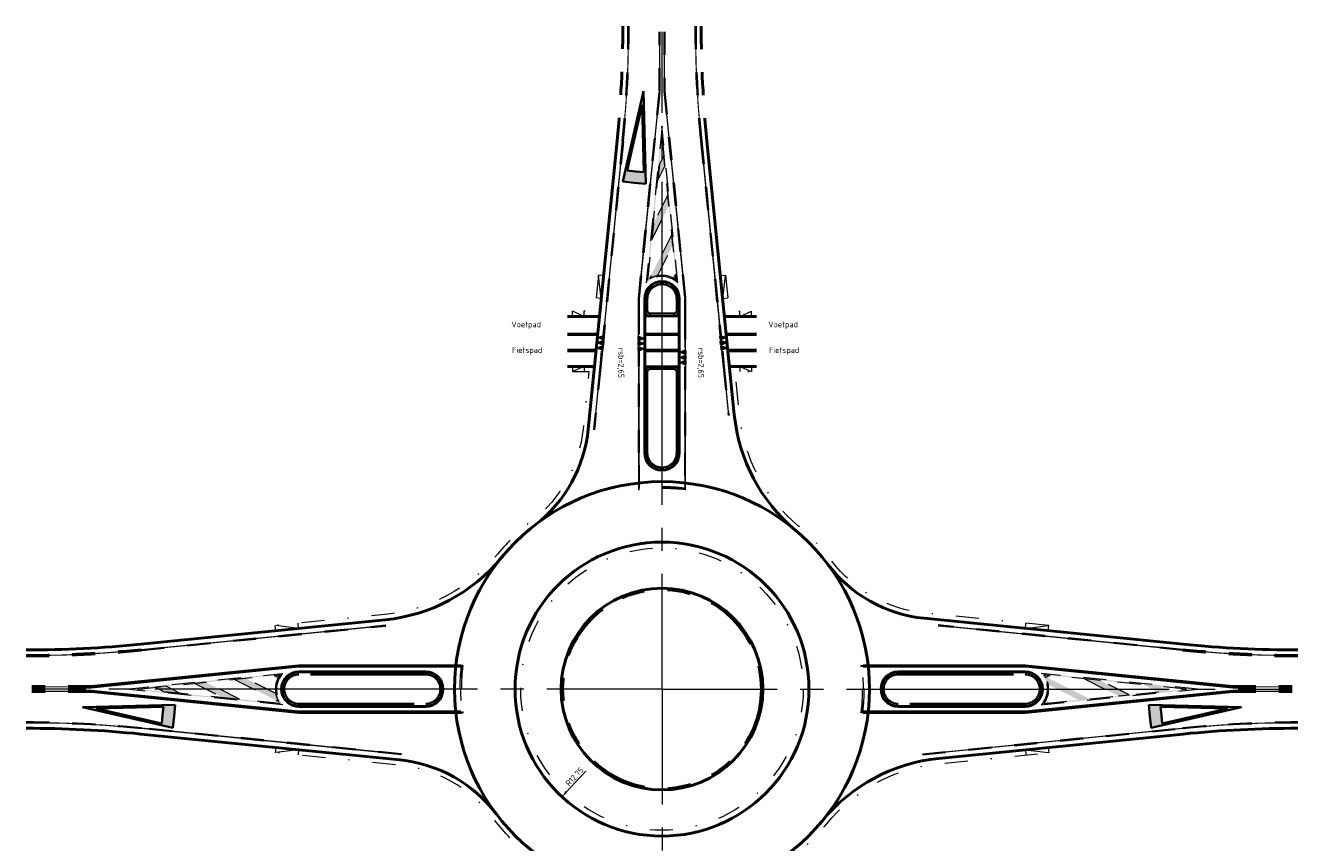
# Model space of a CAD drawing. Header units: metres. Extents: x 157368 to 159839, y 577032 to 578342.
# Tile 4 of 4: x 159729 to 159839, y 578271 to 578342. Entities that reach past the tile are written whole.
import ezdxf

# ---------------------------------------------------------------- set-up
doc = ezdxf.new("R2010")
doc.units = ezdxf.units.M
doc.header["$PDSIZE"] = 5
for name, pattern in [('1020', [10.25, 9, -1.25]), ('11strp', [2, 1, -1]), ('AM-AS', [16, 10, -2, 2, -2]), ('HIDDEN', [4, 2, -2]), ('NLCS-HIDDEN', [4, 2, -2]), ('VH-GELEIDEBAND', [6, 2, -2, 0, -2]), ('VH-RWSBAND', [24, 10, -2, 2, -2, 2, -2, 2, -2]), ('VH-TROTTOIRBAND_130-150', [15, 5, -2, 2, -2, 2, -2])]:
    doc.linetypes.add(name, pattern=pattern)
for name, color, linetype, lineweight in [('mk-nw-0.3-0.3streep 0.10', 93, '11strp', 35), ('mk-nw-0.3-0.3streep 0.15', 211, '11strp', 35), ('mk-nw-contour_nz', 8, 'Continuous', 35), ('mk-nw-streep 0.10', 201, 'Continuous', 25), ('mk-nw-vlakmark', 7, 'Continuous', 35), ('N-WE-AM-AS-G', 10, 'AM-AS', 18), ('N-WE-VH-KANTOPSLUITING_GESTORTE BAND-G', 181, 'VH-GELEIDEBAND', 18), ('N-WE-VH-KANTOPSLUITING_TROTTOIRBAND_130 150-G', 210, 'VH-TROTTOIRBAND_130-150', 35), ('N-WE-VH-KANTOPSLUITING_TROTTOIRBAND_RWS-G', 210, 'VH-RWSBAND', 35), ('N-WE-VH-KANTVERHARDING-G', 60, 'Continuous', 50), ('N-WE-VW-MARKERING_DWARS_DRIEHOEK_3030-G', 7, 'VW-HAAIETAND30-L-N', 35), ('N-WE-VW-MARKERING_VERDRIJFSTREEP-G', 7, 'Continuous', 35), ('vh-nw-fietspad', 200, 'Continuous', 35), ('vh-nw-rijwielpadband 30_80x200', 7, '1020', 35), ('X-XX-AL-M', 7, 'Continuous', 18), ('X-XX-AL-T25', 7, 'Continuous', 25), ('X-XX-AL-TEKENBLAD_HULPLIJN-GN', 7, 'NLCS-HIDDEN', 13)]:
    doc.layers.add(name, color=color, linetype=linetype, lineweight=lineweight)
doc.layers.add('mk-nw-hartlijn', color=6, linetype='Continuous', lineweight=18, plot=False)
doc.styles.add('NLCS-ISO-M200-T25', font='NLCS-ISO.ttf', dxfattribs={"height": 0.5})
doc.linetypes.add('VW-HAAIETAND30-L-N', pattern='A,0,-0.3,[150,NLCS.SHX,S=0.6,R=0,X=-0.375,Y=0],-0.3', length=0.6)
doc.dimstyles.new('NLCS-M200-T25-PIJL_l2_h1', dxfattribs={"dimscale": 0.2, "dimtxt": 2.5, "dimasz": 2.5, "dimexe": 2, "dimexo": 2, "dimgap": 0.7, "dimtad": 1, "dimzin": 0, "dimdsep": 46, "dimtxsty": 'NLCS-ISO-M200-T25', "dimcen": 2.5, "dimdle": 2, "dimclrd": 256, "dimclre": 256, "dimclrt": 256, "dimadec": 1, "dimazin": 0, "dimtfac": 1, "dimtofl": 0, "dimtmove": 1, "dimatfit": 0, "dimfxl": 2, "dimfxlon": 1, "dimtfillclr": 256, "dimtolj": 1, "dimtzin": 0, "dimlwd": 18, "dimlwe": 18, "dimarcsym": 0})

# ---------------------------------------------------------------- blocks, each defined once
blk = doc.blocks.new('voorrang_750')
h = blk.add_hatch(color=256)
h.paths.add_polyline_path([(-1.000000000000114, 7.999999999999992), (-2.842170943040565e-14, 2.273736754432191e-13), (0.9999999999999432, 8.000000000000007), (-5.684341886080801e-14, 8.000000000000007)])
h.paths.add_polyline_path([(-1.13686837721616e-13, 7.000000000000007), (0.7238326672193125, 7.000000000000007), (-2.843452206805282e-14, 1.209338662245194), (-0.7238326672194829, 6.999999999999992)], flags=16)
for p, q in [((0, 0), (-1.000000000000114, 7.999999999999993)), ((-1.13686837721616e-13, 8.000000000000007), (-1.000000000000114, 7.999999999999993)), ((-5.684341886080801e-14, 0), (0.9999999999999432, 8.000000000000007)), ((-5.684341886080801e-14, 8.000000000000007), (0.9999999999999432, 8.000000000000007)), ((-5.684341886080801e-14, 1.209338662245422), (-0.723832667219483, 6.999999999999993)), ((-1.13686837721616e-13, 7.000000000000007), (-0.7238326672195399, 6.999999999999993)), ((0, 1.209338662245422), (0.7238326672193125, 7.000000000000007)), ((-5.684341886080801e-14, 7.000000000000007), (0.7238326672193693, 7.000000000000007))]:
    blk.add_line(p, q)
blk = doc.blocks.new('ht30')
at = {"ltscale": 0.5}
blk.add_hatch(color=256, dxfattribs=at).paths.add_polyline_path([(-0.1499999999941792, 0), (0, -0.3999999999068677), (0.1500000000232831, 0)])
blk.add_lwpolyline([(-0.1499999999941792, 0), (0, -0.3999999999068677), (0.1500000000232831, 0)], close=True, dxfattribs=at)
blk = doc.blocks.new('*D33')
at = {"layer": 'Defpoints', "color": 0, "transparency": 16777216}
for p in [(159784.0589500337, 578284.0483754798), (159775.3810469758, 578274.7072567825)]:
    blk.add_point(p, dxfattribs=at)
at = {"layer": 'X-XX-AL-M', "lineweight": 18, "transparency": 16777216}
blk.add_line((159777.4433251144, 578276.927146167), (159775.7213568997, 578275.0735751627), dxfattribs=at)
at = {"layer": 'X-XX-AL-M', "transparency": 16777216}
blk.add_solid([(159775.6603038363, 578275.1302934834), (159775.782409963, 578275.0168568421), (159775.3810469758, 578274.7072567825)], dxfattribs=at)
at = {"layer": 'X-XX-AL-M', "transparency": 16777216, "insert": (159776.4667676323, 578276.4489615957), "char_height": 0.5, "attachment_point": 5, "rotation": 47.10790086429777, "style": 'NLCS-ISO-M200-T25'}
blk.add_mtext('\\A1;R12.75', dxfattribs=at)

msp = doc.modelspace()

# ---------------------------------------------------------------- hatches: boundary and pattern name
at = {"layer": 'mk-nw-streep 0.10'}
h = msp.add_hatch(color=256, dxfattribs=at)
edge = h.paths.add_edge_path()
edge.add_line((159785.4192312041, 578319.2955637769), (159784.0589500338, 578332.8983754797))
edge.add_line((159784.0589500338, 578332.8983754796), (159782.6986688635, 578319.2955637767))
edge.add_arc((159784.0589500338, 578317.8983754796), 1.949999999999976, 45.76682493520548, 134.2331750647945, ccw=False)
edge = h.paths.add_edge_path(flags=16)
edge.add_line((159784.0589500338, 578331.8933879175), (159785.294899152, 578319.5338967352))
edge.add_arc((159784.0589500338, 578317.8983754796), 2.049999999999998, 52.9219773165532, 127.0780226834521)
edge.add_line((159782.8230009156, 578319.5338967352), (159784.0589500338, 578331.8933879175))
h = msp.add_hatch(color=256, dxfattribs=at)
edge = h.paths.add_edge_path(flags=16)
edge.add_arc((159752.5589500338, 578284.0483754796), 2.049999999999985, 142.9219773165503, 217.0780226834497)
edge.add_line((159750.9234287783, 578282.8124263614), (159738.5639375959, 578284.0483754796))
edge.add_line((159738.5639375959, 578284.0483754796), (159750.9234287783, 578285.2843245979))
edge = h.paths.add_edge_path()
edge.add_line((159751.1617617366, 578282.6880943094), (159737.5589500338, 578284.0483754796))
edge.add_line((159737.5589500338, 578284.0483754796), (159751.1617617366, 578285.4086566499))
edge.add_arc((159752.5589500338, 578284.0483754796), 1.94999999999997, 135.7668249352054, 224.2331750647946)
h = msp.add_hatch(color=256, dxfattribs=at)
edge = h.paths.add_edge_path(flags=16)
edge.add_arc((159815.5589500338, 578284.0483754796), 2.049999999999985, -37.078022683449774, 37.07802268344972, ccw=False)
edge.add_line((159817.1944712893, 578282.8124263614), (159829.5539624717, 578284.0483754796))
edge.add_line((159829.5539624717, 578284.0483754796), (159817.1944712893, 578285.2843245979))
edge = h.paths.add_edge_path()
edge.add_line((159816.956138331, 578282.6880943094), (159830.5589500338, 578284.0483754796))
edge.add_line((159830.5589500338, 578284.0483754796), (159816.956138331, 578285.4086566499))
edge.add_arc((159815.5589500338, 578284.0483754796), 1.94999999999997, -44.23317506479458, 44.23317506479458, ccw=False)
at = {"layer": 'N-WE-VW-MARKERING_VERDRIJFSTREEP-G'}
h = msp.add_hatch(color=256, dxfattribs=at)
edge = h.paths.add_edge_path()
edge.add_line((159785.294899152, 578319.5338967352), (159785.2423127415, 578320.0597608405))
edge.add_line((159785.2423127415, 578320.0597608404), (159785.0569536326, 578319.6890426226))
edge.add_arc((159784.0589500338, 578317.8983754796), 2.050000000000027, 52.92197731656, 60.86749409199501, ccw=False)
edge = h.paths.add_edge_path()
edge.add_line((159784.9923127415, 578322.5597608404), (159784.8991432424, 578323.491455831))
edge.add_line((159784.8991432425, 578323.4914558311), (159782.9715052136, 578319.6361797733))
edge.add_arc((159784.0589500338, 578317.8983754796), 2.050000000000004, 101.00011571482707, 122.03660045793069, ccw=False)
edge.add_line((159783.6677875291, 578319.9107104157), (159784.9923127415, 578322.5597608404))
h.paths.add_polyline_path([(159784.6491432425, 578325.9914558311), (159784.5559737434, 578326.9231508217), (159783.3134144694, 578324.4380322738), (159783.1736602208, 578323.0404897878)])
h.paths.add_polyline_path([(159784.3059737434, 578329.4231508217), (159784.2128042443, 578330.3548458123), (159783.828168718, 578329.5855747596), (159783.6884144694, 578328.1880322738)])
h = msp.add_hatch(color=256, dxfattribs=at)
edge = h.paths.add_edge_path()
edge.add_line((159750.9234287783, 578285.2843245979), (159750.397564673, 578285.2317381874))
edge.add_line((159750.397564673, 578285.2317381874), (159750.7682828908, 578285.0463790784))
edge.add_arc((159752.5589500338, 578284.0483754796), 2.049999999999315, 142.9219773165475, 150.8674940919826, ccw=False)
edge = h.paths.add_edge_path()
edge.add_line((159747.897564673, 578284.9817381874), (159746.9658696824, 578284.8885686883))
edge.add_line((159746.9658696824, 578284.8885686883), (159750.8211457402, 578282.9609306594))
edge.add_arc((159752.5589500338, 578284.0483754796), 2.050000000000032, 191.0001157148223, 212.0366004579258, ccw=False)
edge.add_line((159750.5466150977, 578283.657212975), (159747.897564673, 578284.9817381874))
h.paths.add_polyline_path([(159744.4658696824, 578284.6385686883), (159743.5341746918, 578284.5453991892), (159746.0192932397, 578283.3028399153), (159747.4168357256, 578283.1630856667)])
h.paths.add_polyline_path([(159741.0341746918, 578284.2953991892), (159740.1024797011, 578284.2022296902), (159740.8717507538, 578283.8175941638), (159742.2692932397, 578283.6778399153)])
h = msp.add_hatch(color=256, dxfattribs=at)
edge = h.paths.add_edge_path()
edge.add_line((159817.1944712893, 578282.8124263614), (159817.7203353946, 578282.8650127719))
edge.add_line((159817.7203353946, 578282.8650127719), (159817.3496171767, 578283.0503718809))
edge.add_arc((159815.5589500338, 578284.0483754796), 2.049999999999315, 322.9219773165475, 330.86749409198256, ccw=False)
edge = h.paths.add_edge_path()
edge.add_line((159820.2203353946, 578283.1150127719), (159821.1520303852, 578283.208182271))
edge.add_line((159821.1520303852, 578283.208182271), (159817.2967543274, 578285.1358202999))
edge.add_arc((159815.5589500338, 578284.0483754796), 2.050000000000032, 371.0001157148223, 392.0366004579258, ccw=False)
edge.add_line((159817.5712849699, 578284.4395379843), (159820.2203353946, 578283.1150127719))
h.paths.add_polyline_path([(159823.6520303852, 578283.458182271), (159824.5837253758, 578283.5513517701), (159822.0986068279, 578284.793911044), (159820.701064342, 578284.9336652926)])
h.paths.add_polyline_path([(159827.0837253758, 578283.8013517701), (159828.0154203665, 578283.8945212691), (159827.2461493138, 578284.2791567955), (159825.8486068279, 578284.418911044)])

# ---------------------------------------------------------------- linework, layer by layer
at = {"layer": 'mk-nw-0.3-0.3streep 0.10', "ltscale": 0.3, "const_width": 0.1}
for points in [[(159782.0589500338, 578314.9733754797), (159782.0589500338, 578316.4733754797)], [(159786.0589500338, 578316.3733754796), (159786.0589500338, 578313.6733754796)], [(159782.0589500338, 578312.2733754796), (159782.0589500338, 578313.1733754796)]]:
    msp.add_lwpolyline(points, dxfattribs=at)
at = {"layer": 'mk-nw-0.3-0.3streep 0.15', "ltscale": 0.3, "const_width": 0.1}
for points in [[(159779.1432789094, 578316.4037600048), (159778.9940233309, 578314.9112042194)], [(159788.9746211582, 578316.4037600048), (159789.1238767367, 578314.9112042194)], [(159778.8149166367, 578313.1201372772), (159778.7253632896, 578312.2246038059)], [(159789.3029834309, 578313.1201372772), (159789.392536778, 578312.2246038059)]]:
    msp.add_lwpolyline(points, dxfattribs=at)
at = {"layer": 'mk-nw-contour_nz'}
for p, q in [((159775.8658758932, 578313.4733754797), (159778.3477466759, 578313.4733754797)), ((159775.8658758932, 578313.3733754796), (159778.3377466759, 578313.3733754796)), ((159785.5589500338, 578313.4733754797), (159782.5589500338, 578313.4733754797)), ((159785.5589500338, 578313.3733754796), (159782.5589500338, 578313.3733754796)), ((159792.2520241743, 578313.4733754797), (159789.7701533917, 578313.4733754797)), ((159792.2520241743, 578313.3733754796), (159789.7801533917, 578313.3733754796)), ((159734.5315184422, 578284.2983754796), (159752.5315184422, 578286.0983754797)), ((159734.5365060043, 578284.1983754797), (159752.5365060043, 578285.9983754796)), ((159766.6176198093, 578286.0983754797), (159752.5315184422, 578286.0983754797)), ((159766.6176198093, 578285.9983754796), (159752.5365060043, 578285.9983754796)), ((159801.5002802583, 578286.0983754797), (159815.5863816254, 578286.0983754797)), ((159801.5002802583, 578285.9983754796), (159815.5813940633, 578285.9983754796)), ((159833.5813940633, 578284.1983754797), (159815.5813940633, 578285.9983754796)), ((159833.5863816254, 578284.2983754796), (159815.5863816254, 578286.0983754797)), ((159734.5315184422, 578283.7983754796), (159752.5315184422, 578281.9983754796)), ((159734.5365060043, 578283.8983754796), (159752.5365060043, 578282.0983754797)), ((159833.5813940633, 578283.8983754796), (159815.5813940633, 578282.0983754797)), ((159833.5863816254, 578283.7983754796), (159815.5863816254, 578281.9983754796)), ((159766.6176198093, 578281.9983754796), (159752.5315184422, 578281.9983754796)), ((159766.6176198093, 578282.0983754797), (159752.5365060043, 578282.0983754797)), ((159801.5002802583, 578282.0983754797), (159815.5813940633, 578282.0983754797)), ((159801.5002802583, 578281.9983754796), (159815.5863816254, 578281.9983754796))]:
    msp.add_line(p, q, dxfattribs=at)
at = {"layer": 'mk-nw-contour_nz', "linetype": 'HIDDEN'}
for p, q in [((159734.5315184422, 578284.2983754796), (159729.3768729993, 578284.2983754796)), ((159734.5365060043, 578284.1983754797), (159729.3768729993, 578284.1983754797)), ((159734.5365060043, 578283.8983754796), (159729.3768729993, 578283.8983754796)), ((159734.5315184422, 578283.7983754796), (159729.3768729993, 578283.7983754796)), ((159833.5813940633, 578284.1983754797), (159838.7410270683, 578284.1983754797)), ((159833.5813940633, 578283.8983754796), (159838.7410270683, 578283.8983754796)), ((159833.5863816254, 578284.2983754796), (159838.7410270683, 578284.2983754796)), ((159833.5863816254, 578283.7983754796), (159838.7410270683, 578283.7983754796))]:
    msp.add_line(p, q, dxfattribs=at)
for centre, radius, start, end in [((159728.8843543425, 578387.4483754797), 100.45, 270, 275.7105931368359), ((159728.8843543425, 578387.4483754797), 100.55, 270, 275.7105931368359), ((159839.2335457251, 578387.4483754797), 100.55, 264.2894068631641, 270), ((159839.2335457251, 578387.4483754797), 100.45, 264.2894068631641, 270)]:
    msp.add_arc(centre, radius, start, end, dxfattribs=at)
at = {"layer": 'mk-nw-hartlijn'}
for p, q in [((159775.8658758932, 578313.4233754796), (159778.3427466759, 578313.4233754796)), ((159785.5589500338, 578313.4233754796), (159782.5589500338, 578313.4233754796)), ((159792.2520241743, 578313.4233754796), (159789.7751533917, 578313.4233754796))]:
    msp.add_line(p, q, dxfattribs=at)
at = {"layer": 'mk-nw-hartlijn', "linetype": 'HIDDEN'}
for points in [[(159781.1589500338, 578341.5729711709, -0.0249223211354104), (159780.6601876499, 578331.5728474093, -0.0249223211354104)], [(159786.9589500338, 578341.5729711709, 0.0249223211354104), (159787.4577124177, 578331.5728474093, 0.0249223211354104)], [(159786.0589500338, 578301.4897057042), (159786.0589500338, 578301.4085490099, 0.05741323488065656), (159782.0589500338, 578301.4085490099), (159782.0589500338, 578301.4897057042)], [(159738.8844781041, 578280.6496130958, 0.02492232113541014), (159728.8843543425, 578281.1483754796, 0.02492232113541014)], [(159829.2334219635, 578280.6496130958, -0.02492232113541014), (159839.2335457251, 578281.1483754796, -0.02492232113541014)]]:
    msp.add_lwpolyline(points, format="xyb", dxfattribs=at)
for points in [[(159783.8589500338, 578335.9233132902), (159783.8589500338, 578341.0804525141)], [(159784.2589500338, 578341.0804525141), (159784.2589500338, 578335.9233132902)], [(159734.5340122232, 578284.2483754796), (159729.3768729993, 578284.2483754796)], [(159734.5340122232, 578283.8483754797), (159729.3768729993, 578283.8483754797)], [(159833.5838878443, 578284.2483754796), (159838.7410270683, 578284.2483754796)], [(159833.5838878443, 578283.8483754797), (159838.7410270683, 578283.8483754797)]]:
    msp.add_lwpolyline(points, dxfattribs=at)
at = {"layer": 'mk-nw-hartlijn'}
for points in [[(159782.0589500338, 578316.3983754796), (159782.0589500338, 578317.9233132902), (159783.8589500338, 578335.9233132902)], [(159784.2589500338, 578335.9233132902), (159786.0589500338, 578317.9233132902), (159786.0589500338, 578316.3983754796)], [(159780.6601876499, 578331.5728474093), (159779.1372677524, 578316.3436484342)], [(159787.4577124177, 578331.5728474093), (159788.9806323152, 578316.3436484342)], [(159782.0589500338, 578314.7983754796), (159782.0589500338, 578316.3983754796)], [(159786.0589500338, 578316.3983754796), (159786.0589500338, 578313.4233754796)], [(159779.1372677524, 578316.3436484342), (159778.9772677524, 578314.7436484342)], [(159788.9806323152, 578316.3436484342), (159789.1406323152, 578314.7436484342)], [(159778.8397677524, 578313.3686484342), (159778.7022677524, 578311.9936484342)], [(159782.0589500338, 578312.0483754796), (159782.0589500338, 578313.4233754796)], [(159789.2781323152, 578313.3686484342), (159789.4156323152, 578311.9936484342)], [(159778.7022677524, 578311.9936484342), (159778.1575277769, 578306.5462486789)], [(159782.0589500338, 578301.4897057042), (159782.0589500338, 578312.0483754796)], [(159786.0589500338, 578312.0483754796), (159786.0589500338, 578301.4897057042)], [(159789.4156323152, 578311.9936484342), (159789.8353981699, 578307.7959898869)], [(159738.8844781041, 578287.4471378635), (159760.0987134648, 578289.5685613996)], [(159829.2334219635, 578287.4471378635), (159808.0191866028, 578289.5685613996)], [(159766.6176198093, 578286.0483754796), (159752.5340122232, 578286.0483754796), (159734.5340122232, 578284.2483754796)], [(159801.5002802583, 578286.0483754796), (159815.5838878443, 578286.0483754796), (159833.5838878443, 578284.2483754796)], [(159766.6176198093, 578282.0483754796), (159752.5340122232, 578282.0483754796), (159734.5340122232, 578283.8483754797)], [(159801.5002802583, 578282.0483754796), (159815.5838878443, 578282.0483754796), (159833.5838878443, 578283.8483754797)], [(159761.4592033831, 578278.3921405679), (159738.8844781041, 578280.6496130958)], [(159806.6586966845, 578278.3921405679), (159829.2334219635, 578280.6496130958)]]:
    msp.add_lwpolyline(points, dxfattribs=at)
at = {"layer": 'mk-nw-hartlijn', "linetype": 'HIDDEN', "ltscale": 0.5}
for points in [[(159766.6176198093, 578282.0483754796), (159766.6987765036, 578282.0483754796, -0.05741323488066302), (159766.6987765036, 578286.0483754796), (159766.6176198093, 578286.0483754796)], [(159801.5002802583, 578282.0483754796), (159801.419123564, 578282.0483754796, 0.05741323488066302), (159801.419123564, 578286.0483754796), (159801.5002802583, 578286.0483754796)]]:
    msp.add_lwpolyline(points, format="xyb", dxfattribs=at)
at = {"layer": 'mk-nw-hartlijn', "linetype": 'HIDDEN'}
for centre, start, end in [((159728.8843543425, 578387.4483754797), 270, 275.7105931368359), ((159839.2335457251, 578387.4483754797), 264.2894068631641, 270)]:
    msp.add_arc(centre, 100.5, start, end, dxfattribs=at)
at = {"layer": 'mk-nw-streep 0.10', "linetype": 'HIDDEN', "const_width": 0.1}
for points in [[(159781.1589500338, 578341.5729711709, -0.0249223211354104), (159780.6601876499, 578331.5728474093, -0.0249223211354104)], [(159786.9589500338, 578341.5729711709, 0.0249223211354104), (159787.4577124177, 578331.5728474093, 0.0249223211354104)], [(159728.8843543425, 578286.9483754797, 0.0249223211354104), (159738.8844781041, 578287.4471378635)], [(159839.2335457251, 578286.9483754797, -0.0249223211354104), (159829.2334219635, 578287.4471378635)], [(159738.8844781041, 578280.6496130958, 0.02492232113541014), (159728.8843543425, 578281.1483754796, 0.02492232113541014)], [(159829.2334219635, 578280.6496130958, -0.02492232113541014), (159839.2335457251, 578281.1483754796, -0.02492232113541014)]]:
    msp.add_lwpolyline(points, format="xyb", dxfattribs=at)
at = {"layer": 'mk-nw-streep 0.10', "linetype": 'HIDDEN'}
for points, const_width in [([(159783.8589500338, 578335.9233132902), (159783.8589500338, 578341.0804525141)], 0.1), ([(159784.2589500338, 578341.0804525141), (159784.2589500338, 578335.9233132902)], 0.1), ([(159734.5340122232, 578284.2483754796), (159729.3768729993, 578284.2483754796)], 0.09999999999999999), ([(159734.5340122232, 578283.8483754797), (159729.3768729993, 578283.8483754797)], 0.09999999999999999), ([(159833.5838878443, 578284.2483754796), (159838.7410270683, 578284.2483754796)], 0.09999999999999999), ([(159833.5838878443, 578283.8483754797), (159838.7410270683, 578283.8483754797)], 0.09999999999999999)]:
    msp.add_lwpolyline(points, dxfattribs=dict(at, const_width=const_width))
at = {"layer": 'mk-nw-streep 0.10'}
for points, const_width in [([(159782.0589500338, 578316.7733754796), (159782.0589500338, 578317.9233132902), (159783.8589500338, 578335.9233132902)], 0.1), ([(159784.2589500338, 578335.9233132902), (159786.0589500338, 578317.9233132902), (159786.0589500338, 578316.6733754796)], 0.1), ([(159780.6601876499, 578331.5728474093), (159779.1731300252, 578316.7022711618)], 0.1), ([(159787.4577124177, 578331.5728474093), (159788.9447700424, 578316.7022711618)], 0.1), ([(159775.8658758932, 578313.4233754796), (159777.940751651, 578313.4233754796)], 0.1), ([(159785.1089500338, 578313.4233754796), (159783.0089500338, 578313.4233754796)], 0.1), ([(159792.2520241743, 578313.4233754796), (159790.1771484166, 578313.4233754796)], 0.1), ([(159778.6955121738, 578311.9260926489), (159778.1575277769, 578306.5462486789)], 0.1), ([(159782.0589500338, 578301.4897057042), (159782.0589500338, 578311.9733754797)], 0.1), ([(159786.0589500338, 578312.0233754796), (159786.0589500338, 578301.4897057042)], 0.1), ([(159786.0589500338, 578312.0233754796), (159786.0589500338, 578301.4897057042)], 0.1), ([(159789.4223878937, 578311.9260926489), (159789.8353981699, 578307.7959898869)], 0.1), ([(159738.8844781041, 578287.4471378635), (159760.0987134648, 578289.5685613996)], 0.1), ([(159829.2334219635, 578287.4471378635), (159808.0191866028, 578289.5685613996)], 0.1), ([(159766.6176198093, 578286.0483754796), (159752.5340122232, 578286.0483754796), (159734.5340122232, 578284.2483754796)], 0.09999999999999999), ([(159801.5002802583, 578286.0483754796), (159815.5838878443, 578286.0483754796), (159833.5838878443, 578284.2483754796)], 0.09999999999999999), ([(159766.6176198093, 578282.0483754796), (159752.5340122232, 578282.0483754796), (159734.5340122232, 578283.8483754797)], 0.09999999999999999), ([(159801.5002802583, 578282.0483754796), (159815.5838878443, 578282.0483754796), (159833.5838878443, 578283.8483754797)], 0.09999999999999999), ([(159761.4592033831, 578278.3921405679), (159738.8844781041, 578280.6496130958)], 0.1), ([(159806.6586966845, 578278.3921405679), (159829.2334219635, 578280.6496130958)], 0.1)]:
    msp.add_lwpolyline(points, dxfattribs=dict(at, const_width=const_width))
at = {"layer": 'N-WE-AM-AS-G'}
for p, q in [((159784.0589500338, 578302.0483754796), (159784.0589500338, 578341.0804525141)), ((159784.0589500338, 578284.0483754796), (159784.0589500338, 578320.5528811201)), ((159766.0589500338, 578284.0483754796), (159729.3768729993, 578284.0483754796)), ((159784.0589500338, 578284.0483754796), (159745.7401925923, 578284.0483754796)), ((159784.0589500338, 578284.0483754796), (159784.0589500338, 578247.5438698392)), ((159784.0589500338, 578284.0483754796), (159822.3777074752, 578284.0483754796)), ((159802.0589500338, 578284.0483754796), (159838.7410270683, 578284.0483754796))]:
    msp.add_line(p, q, dxfattribs=at)
at = {"layer": 'N-WE-VH-KANTOPSLUITING_GESTORTE BAND-G'}
for p, q in [((159778.99316019, 578319.9275106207), (159778.5453934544, 578319.9722872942)), ((159778.7941527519, 578317.9374362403), (159778.5453934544, 578319.9722872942)), ((159789.1247398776, 578319.9275106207), (159789.5725066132, 578319.9722872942)), ((159789.3237473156, 578317.9374362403), (159789.5725066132, 578319.9722872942)), ((159778.7941527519, 578317.9374362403), (159778.3463860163, 578317.9822129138)), ((159789.3237473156, 578317.9374362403), (159789.7715140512, 578317.9822129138)), ((159777.303280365, 578316.3784747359), (159776.303280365, 578316.8284747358)), ((159776.303280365, 578316.3784747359), (159776.303280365, 578316.8284747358)), ((159777.303280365, 578316.3784747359), (159777.303280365, 578316.8284747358)), ((159790.8146197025, 578316.3784747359), (159791.8146197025, 578316.8284747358)), ((159790.8146197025, 578316.3784747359), (159790.8146197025, 578316.8284747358)), ((159791.8146197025, 578316.3784747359), (159791.8146197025, 578316.8284747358)), ((159777.303280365, 578312.0483754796), (159776.303280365, 578311.5983754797)), ((159776.303280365, 578312.0483754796), (159776.303280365, 578311.5983754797)), ((159777.303280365, 578312.0483754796), (159777.303280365, 578311.5983754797)), ((159790.8146197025, 578312.0483754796), (159791.8146197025, 578311.5983754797)), ((159790.8146197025, 578312.0483754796), (159790.8146197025, 578311.5983754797)), ((159791.8146197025, 578312.0483754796), (159791.8146197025, 578311.5983754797)), ((159750.5447404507, 578289.1156578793), (159750.4999637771, 578289.5634246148)), ((159752.5348148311, 578289.3146653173), (159750.4999637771, 578289.5634246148)), ((159752.5348148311, 578289.3146653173), (159752.4900381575, 578289.7624320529)), ((159815.5830852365, 578289.3146653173), (159815.6278619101, 578289.7624320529)), ((159815.5830852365, 578289.3146653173), (159817.6179362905, 578289.5634246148)), ((159817.5731596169, 578289.1156578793), (159817.6179362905, 578289.5634246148)), ((159750.5447404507, 578278.98109308), (159750.4999637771, 578278.5333263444)), ((159817.5731596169, 578278.98109308), (159817.6179362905, 578278.5333263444)), ((159752.5348148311, 578278.782085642), (159750.4999637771, 578278.5333263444)), ((159752.5348148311, 578278.782085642), (159752.4900381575, 578278.3343189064)), ((159815.5830852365, 578278.782085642), (159815.6278619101, 578278.3343189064)), ((159815.5830852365, 578278.782085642), (159817.6179362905, 578278.5333263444))]:
    msp.add_line(p, q, dxfattribs=at)
at = {"layer": 'N-WE-VH-KANTOPSLUITING_GESTORTE BAND-G', "flags": 128}
for points in [[(159778.5453934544, 578319.9722872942), (159778.2310121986, 578316.8284747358), (159776.303280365, 578316.8284747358)], [(159789.5725066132, 578319.9722872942), (159789.886887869, 578316.8284747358), (159791.8146197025, 578316.8284747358)]]:
    msp.add_lwpolyline(points, dxfattribs=at)
for points in [[(159776.303280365, 578311.5983754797), (159777.7080022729, 578311.5983754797), (159777.2122424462, 578306.640777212, -0.2062024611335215), (159772.7802269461, 578298.6495023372, 0.05644222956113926), (159769.8007094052, 578295.7575630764, -0.1984397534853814), (159760.0041849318, 578290.5138467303), (159750.4999637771, 578289.5634246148)], [(159817.6179362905, 578289.5634246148), (159806.8457349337, 578290.6406447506, -0.2089857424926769), (159798.7796225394, 578295.1706190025, 0.05658836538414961), (159795.911411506, 578298.1877409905, -0.1958191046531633), (159790.7806835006, 578307.8905184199), (159790.4098977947, 578311.5983754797), (159791.8146197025, 578311.5983754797)], [(159776.463280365, 578256.4983754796), (159777.8680022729, 578256.4983754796), (159777.5117445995, 578260.0609522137, 0.1976059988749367), (159772.304065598, 578269.8277850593, -0.05831436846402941), (159769.3382775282, 578272.9261319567, 0.2089857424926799), (159761.2721651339, 578277.4561062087), (159750.4999637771, 578278.5333263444)], [(159790.2498977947, 578256.4983754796), (159790.7323725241, 578261.3231227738, -0.2081001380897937), (159795.2311027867, 578269.3655452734, 0.05826781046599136), (159798.3171906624, 578272.3391878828, -0.1984397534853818), (159808.1137151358, 578277.5829042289), (159817.6179362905, 578278.5333263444)]]:
    msp.add_lwpolyline(points, format="xyb", dxfattribs=at)
at = {"layer": 'N-WE-VH-KANTOPSLUITING_GESTORTE BAND-G'}
msp.add_circle((159784.0589500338, 578284.0483754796), 12.25, dxfattribs=at)
at = {"layer": 'N-WE-VH-KANTOPSLUITING_TROTTOIRBAND_130 150-G'}
msp.add_circle((159784.0589500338, 578284.0483754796), 8.6, dxfattribs=at)
at = {"layer": 'N-WE-VH-KANTOPSLUITING_TROTTOIRBAND_RWS-G'}
for points in [[(159785.3339500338, 578316.8983754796), (159785.3339500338, 578317.8983754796, 1), (159782.7839500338, 578317.8983754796), (159782.7839500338, 578316.8983754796, 0.4142135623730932), (159783.0589500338, 578316.6233754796), (159785.0589500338, 578316.6233754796, 0.4142135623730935)], [(159785.3339500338, 578304.5483754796), (159785.3339500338, 578311.5483754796, 0.414213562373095), (159785.0589500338, 578311.8233754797), (159783.0589500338, 578311.8233754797, 0.414213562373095), (159782.7839500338, 578311.5483754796), (159782.7839500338, 578304.5483754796, 1)], [(159752.5589500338, 578282.7733754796), (159763.5589500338, 578282.7733754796, 0.9999999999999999), (159763.5589500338, 578285.3233754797), (159752.5589500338, 578285.3233754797, 0.9999999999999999)], [(159815.5589500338, 578282.7733754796), (159804.5589500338, 578282.7733754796, -0.9999999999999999), (159804.5589500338, 578285.3233754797), (159815.5589500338, 578285.3233754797, -0.9999999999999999)]]:
    msp.add_lwpolyline(points, format="xyb", close=True, dxfattribs=at)
at = {"layer": 'N-WE-VH-KANTVERHARDING-G'}
for p, q in [((159782.5589500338, 578316.8983754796), (159782.5589500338, 578317.8983754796)), ((159785.5589500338, 578316.8983754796), (159785.5589500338, 578317.8983754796)), ((159782.5589500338, 578311.5483754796), (159782.5589500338, 578316.8983754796)), ((159785.5589500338, 578311.5483754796), (159785.5589500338, 578316.8983754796)), ((159778.6382566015, 578316.3784747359), (159775.8638858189, 578316.3784747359)), ((159789.4796434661, 578316.3784747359), (159792.2540142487, 578316.3784747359)), ((159778.4802466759, 578314.7983754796), (159775.8658758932, 578314.7983754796)), ((159782.5589500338, 578314.7983754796), (159785.5589500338, 578314.7983754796)), ((159789.6376533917, 578314.7983754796), (159792.2520241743, 578314.7983754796)), ((159778.2052466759, 578312.0483754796), (159775.8658758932, 578312.0483754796)), ((159789.9126533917, 578312.0483754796), (159792.2520241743, 578312.0483754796)), ((159782.5589500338, 578304.5483754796), (159782.5589500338, 578311.5483754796)), ((159785.5589500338, 578304.5483754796), (159785.5589500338, 578311.5483754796)), ((159760.0489616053, 578290.0660799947), (159738.8347262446, 578287.9446564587)), ((159806.8009582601, 578290.1928780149), (159829.283173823, 578287.9446564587)), ((159763.5589500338, 578285.5483754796), (159752.5589500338, 578285.5483754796)), ((159804.5589500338, 578285.5483754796), (159815.5589500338, 578285.5483754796)), ((159752.5589500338, 578282.5483754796), (159763.5589500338, 578282.5483754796)), ((159815.5589500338, 578282.5483754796), (159804.5589500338, 578282.5483754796))]:
    msp.add_line(p, q, dxfattribs=at)
at = {"layer": 'N-WE-VH-KANTVERHARDING-G', "linetype": 'HIDDEN'}
for points in [[(159780.6589500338, 578341.5729711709, -0.0249223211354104), (159780.1626690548, 578331.6225992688)], [(159787.4589500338, 578341.5729711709, 0.0249223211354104), (159787.9552310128, 578331.6225992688)]]:
    msp.add_lwpolyline(points, format="xyb", dxfattribs=at)
at = {"layer": 'N-WE-VH-KANTVERHARDING-G'}
for points in [[(159780.1626690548, 578331.6225992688), (159777.6600091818, 578306.5960005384)], [(159787.9552310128, 578331.6225992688), (159790.332916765, 578307.8457417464)], [(159761.3169418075, 578277.9038729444), (159738.8347262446, 578280.1520945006)], [(159808.0689384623, 578278.0306709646), (159829.283173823, 578280.1520945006)]]:
    msp.add_lwpolyline(points, dxfattribs=at)
for points in [[(159738.8347262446, 578280.1520945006, 0.02492232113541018), (159728.8843543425, 578280.6483754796)], [(159829.283173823, 578280.1520945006, -0.02492232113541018), (159839.2335457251, 578280.6483754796)]]:
    msp.add_lwpolyline(points, format="xyb", dxfattribs=at)
for radius in [18, 12.75, 8.75]:
    msp.add_circle((159784.0589500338, 578284.0483754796), radius, dxfattribs=at)
for centre, radius, start, end in [((159784.0589500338, 578317.8983754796), 1.5, 0, 180), ((159783.0589500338, 578316.8983754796), 0.5, 180, 270), ((159785.0589500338, 578316.8983754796), 0.5, 270, 0), ((159783.0589500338, 578311.5483754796), 0.5, 90, 180), ((159785.0589500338, 578311.5483754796), 0.5, 0, 90), ((159805.2584746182, 578309.3382975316), 15, 185.7105931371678, 230.028249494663), ((159765.7195628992, 578307.7900451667), 12, 307.6844951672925, 354.2894068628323), ((159784.0589500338, 578304.5483754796), 1.5, 180, 0), ((159758.55640582, 578304.9916378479), 15, 275.7105931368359, 320.6063910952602), ((159807.9950028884, 578302.1333242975), 12, 217.0729683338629, 264.2894068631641), ((159728.8843543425, 578387.4483754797), 100, 270, 275.7105931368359), ((159839.2335457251, 578387.4483754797), 100, 264.2894068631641, 270), ((159752.5589500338, 578284.0483754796), 1.5, 90, 270), ((159763.5589500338, 578284.0483754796), 1.5, 270, 90), ((159804.5589500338, 578284.0483754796), 1.5, 90, 270), ((159815.5589500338, 578284.0483754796), 1.5, 270, 90), ((159760.1228971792, 578265.9634266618), 12, 37.07296833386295, 84.28940686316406), ((159809.5614942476, 578263.1051131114), 15, 95.71059313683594, 140.6063910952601)]:
    msp.add_arc(centre, radius, start, end, dxfattribs=at)
at = {"layer": 'vh-nw-fietspad'}
for p, q in [((159782.5589500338, 578316.3983754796), (159783.0589500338, 578316.3983754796)), ((159783.0589500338, 578316.3983754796), (159785.0589500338, 578316.3983754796)), ((159785.0589500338, 578316.3983754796), (159785.5589500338, 578316.3983754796)), ((159782.5589500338, 578312.0483754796), (159783.0589500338, 578312.0483754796)), ((159783.0589500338, 578312.0483754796), (159785.0589500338, 578312.0483754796)), ((159785.0589500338, 578312.0483754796), (159785.5589500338, 578312.0483754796))]:
    msp.add_line(p, q, dxfattribs=at)
at = {"layer": 'vh-nw-rijwielpadband 30_80x200'}
for p, q in [((159778.4882466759, 578314.8783754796), (159775.8658758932, 578314.8783754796)), ((159782.5589500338, 578314.8783754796), (159785.5589500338, 578314.8783754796)), ((159789.6296533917, 578314.8783754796), (159792.2520241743, 578314.8783754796))]:
    msp.add_line(p, q, dxfattribs=at)
at = {"layer": 'X-XX-AL-TEKENBLAD_HULPLIJN-GN', "linetype": 'HIDDEN'}
for points in [[(159781.1089500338, 578341.5729711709, -0.0249223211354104), (159780.6104357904, 578331.5778225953, -0.0249223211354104)], [(159781.2089500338, 578341.5729711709, -0.02492232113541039), (159780.7099395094, 578331.5678722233, -0.02492232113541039)], [(159786.9089500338, 578341.5729711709, 0.02492232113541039), (159787.4079605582, 578331.5678722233, 0.02492232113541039)], [(159787.0089500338, 578341.5729711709, 0.0249223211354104), (159787.5074642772, 578331.5778225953, 0.0249223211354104)], [(159738.8894532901, 578280.6993649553, 0.02492232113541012), (159728.8843543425, 578281.1983754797, 0.02492232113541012)], [(159738.8795029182, 578280.5998612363, 0.02492232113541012), (159728.8843543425, 578281.0983754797, 0.02492232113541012)], [(159829.2284467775, 578280.6993649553, -0.02492232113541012), (159839.2335457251, 578281.1983754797, -0.02492232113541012)], [(159829.2383971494, 578280.5998612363, -0.02492232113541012), (159839.2335457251, 578281.0983754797, -0.02492232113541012)]]:
    msp.add_lwpolyline(points, format="xyb", dxfattribs=at)
for points in [[(159783.8089500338, 578335.9258070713), (159783.8089500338, 578341.0804525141)], [(159783.9089500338, 578335.9208195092), (159783.9089500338, 578341.0804525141)], [(159784.2089500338, 578341.0804525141), (159784.2089500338, 578335.9208195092)], [(159784.3089500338, 578341.0804525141), (159784.3089500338, 578335.9258070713)]]:
    msp.add_lwpolyline(points, dxfattribs=at)
at = {"layer": 'X-XX-AL-TEKENBLAD_HULPLIJN-GN'}
for points in [[(159782.4452606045, 578335.9323051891), (159782.6442680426, 578327.8725039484), (159780.6541936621, 578328.0715113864)], [(159782.32492691, 578334.7289682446), (159782.4689749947, 578328.8950208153), (159781.028494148, 578329.0390688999)], [(159784.3059737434, 578329.4231508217), (159784.2128042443, 578330.3548458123), (159783.828168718, 578329.5855747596), (159783.6884144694, 578328.1880322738)], [(159784.6491432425, 578325.9914558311), (159784.5559737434, 578326.9231508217), (159783.3134144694, 578324.4380322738), (159783.1736602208, 578323.0404897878)], [(159744.4658696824, 578284.6385686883), (159743.5341746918, 578284.5453991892), (159746.0192932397, 578283.3028399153), (159747.4168357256, 578283.1630856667)], [(159823.6520303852, 578283.458182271), (159824.5837253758, 578283.5513517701), (159822.0986068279, 578284.793911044), (159820.701064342, 578284.9336652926)], [(159741.0341746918, 578284.2953991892), (159740.1024797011, 578284.2022296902), (159740.8717507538, 578283.8175941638), (159742.2692932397, 578283.6778399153)], [(159733.7721282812, 578282.4849752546), (159741.8319295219, 578282.6839826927), (159741.6329220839, 578280.6939083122)], [(159734.9754652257, 578282.3646415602), (159740.809412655, 578282.5086896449), (159740.6653645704, 578281.0682087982)], [(159834.3457717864, 578282.4849752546), (159826.2859705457, 578282.6839826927), (159826.4849779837, 578280.6939083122)], [(159833.1424348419, 578282.3646415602), (159827.3084874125, 578282.5086896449), (159827.4525354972, 578281.0682087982)]]:
    msp.add_lwpolyline(points, close=True, dxfattribs=at)
for points in [[(159782.0089500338, 578316.3983754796), (159782.0089500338, 578317.9258070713), (159783.8089500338, 578335.9258070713)], [(159782.1089500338, 578316.3983754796), (159782.1089500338, 578317.9208195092), (159783.9089500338, 578335.9208195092)], [(159784.2089500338, 578335.9208195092), (159786.0089500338, 578317.9208195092), (159786.0089500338, 578316.3983754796)], [(159784.3089500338, 578335.9258070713), (159786.1089500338, 578317.9258070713), (159786.1089500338, 578316.3983754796)], [(159780.6104357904, 578331.5778225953), (159778.9275158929, 578314.7486236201)], [(159780.7099395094, 578331.5678722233), (159779.0270196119, 578314.7386732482)], [(159787.4079605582, 578331.5678722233), (159789.0908804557, 578314.7386732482)], [(159787.5074642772, 578331.5778225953), (159789.1903841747, 578314.7486236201)], [(159782.0089500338, 578314.7983754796), (159782.0089500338, 578316.3983754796)], [(159782.1089500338, 578314.7983754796), (159782.1089500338, 578316.3983754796)], [(159786.0089500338, 578316.3983754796), (159786.0089500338, 578313.4233754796)], [(159786.1089500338, 578316.3983754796), (159786.1089500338, 578313.4233754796)], [(159779.0270196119, 578314.7386732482), (159778.8895196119, 578313.3636732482)], [(159782.0089500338, 578313.4233754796), (159782.0089500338, 578314.7983754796)], [(159789.0908804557, 578314.7386732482), (159789.2283804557, 578313.3636732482)], [(159778.7900158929, 578313.3736236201), (159778.6525158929, 578311.9986236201)], [(159778.8895196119, 578313.3636732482), (159778.7520196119, 578311.9886732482)], [(159782.0089500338, 578312.0483754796), (159782.0089500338, 578313.4233754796)], [(159782.1089500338, 578312.0483754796), (159782.1089500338, 578313.4233754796)], [(159786.1089500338, 578313.4233754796), (159786.1089500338, 578312.0483754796)], [(159789.2283804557, 578313.3636732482), (159789.3658804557, 578311.9886732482)], [(159789.3278841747, 578313.3736236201), (159789.4653841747, 578311.9986236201)], [(159778.6525158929, 578311.9986236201), (159778.1077759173, 578306.5512238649)], [(159778.7520196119, 578311.9886732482), (159778.2072796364, 578306.541273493)], [(159782.0089500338, 578304.5483754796), (159782.0089500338, 578312.0483754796)], [(159782.1089500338, 578304.5483754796), (159782.1089500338, 578312.0483754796)], [(159786.0089500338, 578312.0483754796), (159786.0089500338, 578304.5483754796)], [(159786.1089500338, 578312.0483754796), (159786.1089500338, 578304.5483754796)], [(159789.3658804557, 578311.9886732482), (159789.7856463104, 578307.7910147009)], [(159789.4653841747, 578311.9986236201), (159789.8851500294, 578307.8009650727)], [(159782.0089500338, 578304.5483754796), (159782.0089500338, 578301.4897057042)], [(159782.1089500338, 578301.4897057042), (159782.1089500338, 578304.5483754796), (159782.0089500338, 578304.5483754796)], [(159786.1089500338, 578301.4897057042), (159786.1089500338, 578304.5483754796), (159786.0089500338, 578304.5483754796), (159786.0089500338, 578301.4897057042)], [(159738.8795029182, 578287.496889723), (159760.0937382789, 578289.6183132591)], [(159738.8894532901, 578287.397386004), (159760.1036886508, 578289.5188095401)], [(159829.2284467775, 578287.397386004), (159808.0142114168, 578289.5188095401)], [(159829.2383971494, 578287.496889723), (159808.0241617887, 578289.6183132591)], [(159761.4542281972, 578278.3423887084), (159738.8795029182, 578280.5998612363)], [(159761.4641785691, 578278.4418924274), (159738.8894532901, 578280.6993649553)], [(159806.6537214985, 578278.4418924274), (159829.2284467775, 578280.6993649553)], [(159806.6636718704, 578278.3423887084), (159829.2383971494, 578280.5998612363)]]:
    msp.add_lwpolyline(points, dxfattribs=at)
for points in [[(159785.4192312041, 578319.2955637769), (159784.0589500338, 578332.8983754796), (159782.6986688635, 578319.2955637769, -0.4063951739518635)], [(159784.0589500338, 578331.8933879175), (159785.294899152, 578319.5338967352, 0.3353525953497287), (159782.8230009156, 578319.5338967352)], [(159784.9923127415, 578322.5597608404), (159784.8991432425, 578323.4914558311), (159782.9715052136, 578319.6361797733, -0.09204763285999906), (159783.6677875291, 578319.9107104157)], [(159785.294899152, 578319.5338967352), (159785.2423127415, 578320.0597608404), (159785.0569536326, 578319.6890426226, -0.03468275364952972)], [(159751.1617617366, 578282.6880943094), (159737.5589500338, 578284.0483754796), (159751.1617617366, 578285.4086566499, 0.4063951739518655)], [(159750.9234287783, 578285.2843245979, 0.3353525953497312), (159750.9234287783, 578282.8124263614), (159738.5639375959, 578284.0483754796)], [(159747.897564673, 578284.9817381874), (159746.9658696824, 578284.8885686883), (159750.8211457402, 578282.9609306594, -0.09204763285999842), (159750.5466150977, 578283.657212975)], [(159750.9234287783, 578285.2843245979), (159750.397564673, 578285.2317381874), (159750.7682828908, 578285.0463790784, -0.03468275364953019)], [(159816.956138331, 578282.6880943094), (159830.5589500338, 578284.0483754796), (159816.956138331, 578285.4086566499, -0.4063951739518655)], [(159817.1944712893, 578285.2843245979, -0.3353525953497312), (159817.1944712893, 578282.8124263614), (159829.5539624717, 578284.0483754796)], [(159817.1944712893, 578285.2843245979), (159817.7203353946, 578285.2317381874), (159817.3496171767, 578285.0463790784, 0.03468275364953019)]]:
    msp.add_lwpolyline(points, format="xyb", close=True, dxfattribs=at)
at = {"layer": 'X-XX-AL-TEKENBLAD_HULPLIJN-GN', "linetype": 'HIDDEN'}
for points in [[(159786.0089500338, 578301.4897057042, 0.0557280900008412), (159782.1089500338, 578301.4897057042), (159782.0089500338, 578301.4897057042), (159782.0089500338, 578301.32719199, -0.05911389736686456), (159786.1089500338, 578301.32719199), (159786.1089500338, 578301.4897057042)], [(159766.6176198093, 578281.9983754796), (159766.7801335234, 578281.9983754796, -0.05911389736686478), (159766.7801335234, 578286.0983754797), (159766.6176198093, 578286.0983754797), (159766.6176198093, 578285.9983754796, 0.0557280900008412), (159766.6176198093, 578282.0983754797)], [(159801.5002802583, 578281.9983754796), (159801.3377665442, 578281.9983754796, 0.05911389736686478), (159801.3377665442, 578286.0983754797), (159801.5002802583, 578286.0983754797), (159801.5002802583, 578285.9983754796, -0.0557280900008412), (159801.5002802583, 578282.0983754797)]]:
    msp.add_lwpolyline(points, format="xyb", close=True, dxfattribs=at)

# ---------------------------------------------------------------- block references
at = {"layer": 'mk-nw-vlakmark'}
for p, rotation in [((159782.4452606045, 578335.9323051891), 174.2894068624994), ((159733.7721282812, 578282.4849752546), 264.2894068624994)]:
    msp.add_blockref('voorrang_750', p, dxfattribs=dict(at, rotation=rotation))
at = {"layer": 'mk-nw-vlakmark', "extrusion": (0, 0, -1), "zscale": -1, "rotation": 264.2894068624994}
msp.add_blockref('voorrang_750', (-159834.3457717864, 578282.4849752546), dxfattribs=at)
at = {"layer": 'N-WE-VW-MARKERING_DWARS_DRIEHOEK_3030-G', "color": 254, "xscale": -1, "rotation": 263.9059154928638}
for p in [(159778.9611907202, 578314.0702945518), (159779.0059673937, 578314.5180612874), (159778.9164140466, 578313.6225278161)]:
    msp.add_blockref('ht30', p, dxfattribs=at)
at = {"layer": 'N-WE-VW-MARKERING_DWARS_DRIEHOEK_3030-G', "color": 254}
for p, rotation in [((159782.0089500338, 578314.4733754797), 89.99999999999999), ((159789.1119326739, 578314.5180612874), 96.09408450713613), ((159789.1567093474, 578314.0702945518), 96.09408450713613), ((159782.0089500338, 578314.0233754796), 89.99999999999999), ((159782.0089500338, 578313.5733754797), 89.99999999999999), ((159786.1089500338, 578313.2733754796), 270), ((159789.201486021, 578313.6225278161), 96.09408450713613), ((159786.1089500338, 578312.8233754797), 270), ((159786.1089500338, 578312.3733754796), 270)]:
    msp.add_blockref('ht30', p, dxfattribs=dict(at, rotation=rotation))

# ---------------------------------------------------------------- texts
at = {"layer": 'X-XX-AL-T25', "style": 'NLCS-ISO-M200-T25'}
for s, p in [('Voetpad', (159770.993059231, 578315.4357249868)), ('Voetpad', (159793.2843534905, 578315.4357249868)), ('Fietspad', (159771.0538273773, 578313.209493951)), ('Fietspad', (159793.3451216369, 578313.209493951))]:
    msp.add_text(s, height=0.5, dxfattribs=at).set_placement(p)
for p in [(159780.2782989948, 578313.6694562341), (159787.2058354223, 578313.6694562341)]:
    msp.add_text('rsb=2,65', height=0.5, rotation=270, dxfattribs=at).set_placement(p)

# ---------------------------------------------------------------- dimensions: what is measured, and where the dimension line sits
at = {"layer": 'X-XX-AL-M'}
dim = msp.add_radius_dim(center=(159784.0589500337, 578284.0483754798), mpoint=(159775.3810469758, 578274.7072567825), dimstyle='NLCS-M200-T25-PIJL_l2_h1', dxfattribs=at)
dim.commit()
dim.dimension.update_dxf_attribs({"geometry": '*D33', "text_midpoint": (159776.7524959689, 578276.183519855), "dimtype": 164})

doc.saveas('drawing.dxf')
